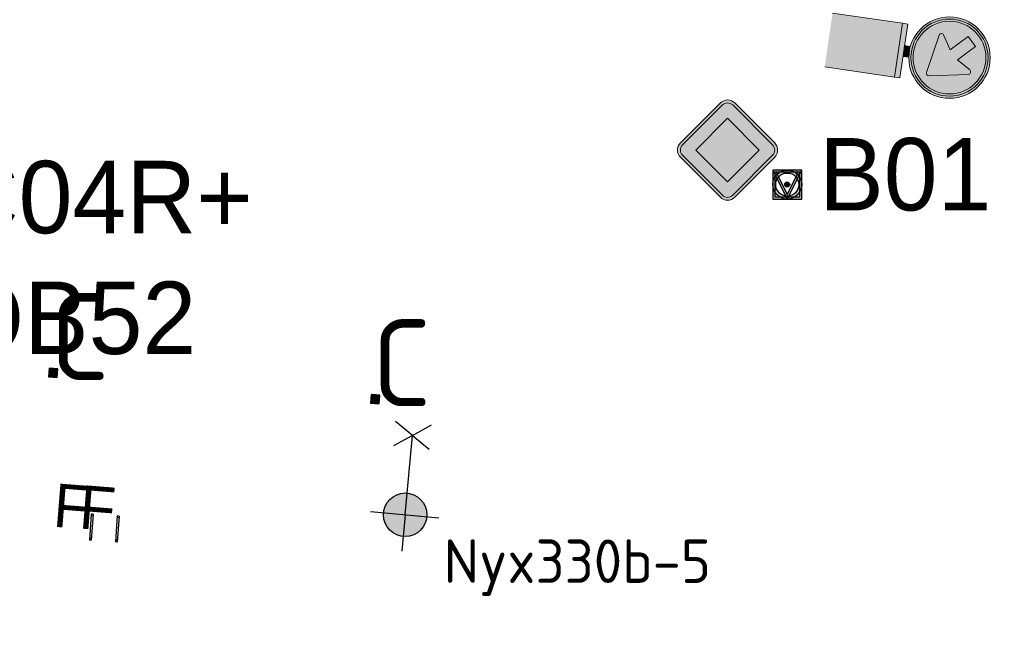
# Model space of a CAD drawing. Header units: metres. Extents: x 167358 to 169466, y 462430 to 462985.
# Tile 12 of 29: x 167527 to 167561, y 462774 to 462795. Entities that reach past the tile are written whole.
import ezdxf
from ezdxf.enums import TextEntityAlignment as Align

# ---------------------------------------------------------------- set-up
doc = ezdxf.new("R2018")
doc.units = ezdxf.units.M
doc.header["$LTSCALE"] = 0.2
for name, color, linetype, lineweight in [('N-WE-IE-MEUBILAIR_WEGMEUBILAIR-S', 162, 'Continuous', 25), ('N-WE-IE-MEUBILAIR_WEGMEUBILAIR_CONTAINER-S', 162, 'Continuous', 25), ('N-WE-IE-MEUBILAIR_WEGMEUBILAIR_LICHTMAST-S', 24, 'Continuous', 25), ('N-WE-IE-MEUBILAIR_WEGMEUBILAIR_VERKEERSBORD-S', 92, 'Continuous', 25), ('N-WE-IE-TERREINAFSCHEIDING_KUNSTMATIG_STAAFMATHEKWERK-t18', 215, 'IE-TERREINAFSCHEIDING-KUNSTMATIG-OPEN', 35), ('N-WE-VW-VERKEERSTEKEN_BORD_D-S', 7, 'Continuous', 25)]:
    doc.layers.add(name, color=color, linetype=linetype, lineweight=lineweight)
doc.layers.add('X_uitv', color=7, linetype='Continuous')
doc.styles.add('NLCS-ISO', font='NLCS-ISO.ttf')
doc.styles.add('ZURICH', font='ZURCHN.TTF')
doc.linetypes.add('IE-TERREINAFSCHEIDING-KUNSTMATIG-OPEN', pattern='A,7,-1.5,[67,NLCS.SHX,S=0.75,R=0,X=0,Y=0],-1.5', length=10)
picture_1 = doc.add_image_def('image1.png', size_in_pixel=(1080, 776))

# ---------------------------------------------------------------- blocks, each defined once
blk = doc.blocks.new('N-SIE-WEG_VERKEERSBORD_PAAL-SO')
h = blk.add_hatch(color=256)
h.dxf.hatch_style = 1
h.paths.add_polyline_path([(-1, 0, 1), (1, 0, 1)])
h.paths.add_polyline_path([(0.796, 0, -1), (-0.796, 0, -1)], flags=16)
h = blk.add_hatch(color=256)
h.dxf.hatch_style = 1
h.paths.add_polyline_path([(0, 1), (-1, 1), (-0.8, 0.6, -0.037994), (-0.7, 0.714), (-0.773, 0.86), (-0.511, 0.86, -0.134934)])
h = blk.add_hatch(color=256)
h.dxf.hatch_style = 1
h.paths.add_polyline_path([(-0.86, 0.719), (-1, 1), (-1, 0, -0.134934), (-0.86, 0.511)])
h = blk.add_hatch(color=256)
h.dxf.hatch_style = 1
h.paths.add_polyline_path([(1, 1), (0, 1, -0.134934), (0.511, 0.86), (0.773, 0.86), (0.7, 0.714, -0.037994), (0.8, 0.6)])
h = blk.add_hatch(color=256)
h.dxf.hatch_style = 1
h.paths.add_polyline_path([(1, 1), (0.86, 0.719), (0.86, 0.511, -0.134934), (1, 0)])
h = blk.add_hatch(color=256)
h.dxf.hatch_style = 1
h.paths.add_polyline_path([(-0.511, -0.86), (-0.86, -0.86), (-0.86, -0.511, -0.134934), (-1, 0), (-1, -1), (0, -1, -0.134934)])
h = blk.add_hatch(color=256)
h.dxf.hatch_style = 1
h.paths.add_polyline_path([(-0.603, 0.52, 0.050318), (-0.694, 0.389), (-0.106, -0.789, 0.066661), (0.106, -0.789), (0.694, 0.389, 0.050318), (0.603, 0.52), (0, -0.686)])
h = blk.add_hatch(color=256)
h.dxf.hatch_style = 1
h.paths.add_polyline_path([(0.171, 0, 1), (-0.171, 0, 1)])
h = blk.add_hatch(color=256)
h.dxf.hatch_style = 1
h.paths.add_polyline_path([(1, 0, -0.134934), (0.86, -0.511), (0.86, -0.86), (0.511, -0.86, -0.134934), (0, -1), (1, -1)])
for points in [[(-1, -1), (1, -1), (1, 1), (-1, 1)], [(-0.86, -0.86), (0.86, -0.86), (0.86, 0.86), (-0.86, 0.86)]]:
    blk.add_lwpolyline(points, close=True)
at = {"flags": 128}
for points in [[(-1, 1), (0, -1), (1, 1)], [(-0.773, 0.86), (0, -0.686), (0.773, 0.86)]]:
    blk.add_lwpolyline(points, close=True, dxfattribs=at)
for radius in [1, 0.796, 0.171]:
    blk.add_circle((0, 0), radius)
at = {"lineweight": 30, "flags": 104}
blk.add_attdef('bordgegevens', text='', height=3, dxfattribs=at).set_placement((2.209, 3.21), align=Align.TOP_LEFT)
at = {"style": 'NLCS-ISO', "flags": 9}
for tag, p in [('PAAL', (2.209, -4.133)), ('LOCATIE', (2.209, -8.3))]:
    blk.add_attdef(tag, p, '', height=3, dxfattribs=at)
blk = doc.blocks.new('N-SIE-WEG_LICHTMAST_1UITHOUDER-SO')
h = blk.add_hatch(color=256)
edge = h.paths.add_edge_path()
edge.add_arc((0, 0), 1.5, 0, 360)
for p, q in [((0, -2.42), (0, 2.33)), ((-5.5, 0), (-6.339, 1.244)), ((-5.5, 0), (-4.661, 1.244)), ((-5.5, 0), (-6.339, -1.244)), ((-1.5, 0), (-5.5, 0)), ((-5.5, 0), (-4.661, -1.244)), ((0, 0), (-1.495, 0)), ((0, 0), (2.515, 0))]:
    blk.add_line(p, q)
blk.add_circle((0, 0), 1.5)
at = {"style": 'ZURICH'}
blk.add_attdef('TYPE', text='', height=3, dxfattribs=at).set_placement((6.914, 5.256), align=Align.BOTTOM_CENTER)
blk = doc.blocks.new('SIE-WEG_CONTAINER_TEGEL')
at = {"flags": 128}
blk.add_lwpolyline([(-0.15, -0.15), (0.15, -0.15), (0.15, 0.15), (-0.15, 0.15)], close=True, dxfattribs=at)
blk.add_solid([(-0.15, 0.15), (-0.15, -0.15), (0.15, 0.15), (0.15, -0.15)])
at = {"style": 'NLCS-ISO'}
blk.add_text('C', height=0.2, dxfattribs=at).set_placement((0, 0), align=Align.MIDDLE_CENTER)
blk.add_attdef('TEGEL', (0.089, 0.257), '', height=3, dxfattribs=at)
blk = doc.blocks.new('N-SVW-VERKEERSTEKEN_BORD_D02RBB22-SO')
at = {"true_color": 0x007dc8}
h = blk.add_hatch(color=152, dxfattribs=at)
h.dxf.hatch_style = 1
h.paths.add_polyline_path([(2.518, 3.679), (2.66, 3.727, 0.577878), (-2.125, 4.655), (-2.012, 4.557, -0.577878)])
at = {"true_color": 0xffffff}
h = blk.add_hatch(color=7, dxfattribs=at)
h.dxf.hatch_style = 1
h.paths.add_polyline_path([(-2.012, 4.557), (-1.898, 4.458, -0.577878), (2.376, 3.63), (2.518, 3.679, 0.577878)])
at = {"true_color": 0x007dc8}
h = blk.add_hatch(color=152, dxfattribs=at)
h.dxf.hatch_style = 1
h.paths.add_polyline_path([(-1.632, 3.868), (-1.025, 4.475), (0, 3.448), (0.001, 5.325, 0.414322), (-2.512, 2.812, 0.414105), (-0.001, 0.3), (0, 1.619), (-1.423, 1.877, -0.656866), (-1.494, 2.182), (-0.54, 2.776)])
h = blk.add_hatch(color=152, dxfattribs=at)
h.dxf.hatch_style = 1
h.paths.add_polyline_path([(0.001, 5.325), (0, 3.448), (0.067, 3.381), (0.646, 4.315, -0.66261), (0.964, 4.266), (1.451, 1.592, -0.52003), (1.253, 1.391), (0, 1.619), (-0.001, 0.3, 0.414322), (2.513, 2.812, 0.414105)])
h = blk.add_hatch(color=152, dxfattribs=at)
h.dxf.hatch_style = 1
h.paths.add_polyline_path([(-2.012, 4.557), (-2.125, 4.655, 0.180494), (-2.812, 2.812, 0.414214), (0, 0), (0, 0.15, -0.414214), (-2.662, 2.812, -0.180494)])
at = {"true_color": 0xffffff}
h = blk.add_hatch(color=7, dxfattribs=at)
h.dxf.hatch_style = 1
h.paths.add_polyline_path([(-2.512, 2.812, -0.180494), (-1.898, 4.458), (-2.012, 4.557, 0.180494), (-2.662, 2.812, 0.414214), (0, 0.15), (0, 0.3, -0.414214)])
h = blk.add_hatch(color=7, dxfattribs=at)
h.dxf.hatch_style = 1
h.paths.add_polyline_path([(0, 3.448), (-1.025, 4.475), (-1.632, 3.868), (-0.54, 2.776), (-1.494, 2.182, 0.656866), (-1.423, 1.877), (0, 1.619)])
h = blk.add_hatch(color=7, dxfattribs=at)
h.dxf.hatch_style = 1
h.paths.add_polyline_path([(0.964, 4.266, 0.66261), (0.646, 4.315), (0.067, 3.381), (0, 3.448), (0, 1.619), (1.253, 1.391, 0.52003), (1.451, 1.592)])
at = {"true_color": 0x007dc8}
h = blk.add_hatch(color=152, dxfattribs=at)
h.dxf.hatch_style = 1
h.paths.add_polyline_path([(2.812, 2.812, 0.083022), (2.66, 3.727), (2.518, 3.679, -0.083022), (2.663, 2.812, -0.414214), (0, 0.15), (0, 0, 0.414214)])
at = {"true_color": 0xffffff}
h = blk.add_hatch(color=7, dxfattribs=at)
h.dxf.hatch_style = 1
h.paths.add_polyline_path([(2.518, 3.679), (2.376, 3.63, -0.083022), (2.513, 2.812, -0.414214), (0, 0.3), (0, 0.15, 0.414214), (2.663, 2.812, 0.083022)])
at = {"true_color": 0xafafaf}
h = blk.add_hatch(color=253, dxfattribs=at)
h.dxf.hatch_style = 1
h.paths.add_polyline_path([(0.375, 0), (-0.375, 0), (-0.375, -0.375), (0.375, -0.375)])
at = {"true_color": 0x0a0a0a}
h = blk.add_hatch(color=28, dxfattribs=at)
h.dxf.hatch_style = 1
h.paths.add_polyline_path([(1.875, -0.375), (-1.875, -0.375), (-1.875, -0.75), (1.875, -0.75)])
at = {"true_color": 0xffe100}
h = blk.add_hatch(color=2, dxfattribs=at)
h.dxf.hatch_style = 1
h.paths.add_polyline_path([(1.875, -0.75), (-1.875, -0.75), (-1.875, -5.625), (1.875, -5.625)])
at = {"color": 7, "lineweight": 0, "true_color": 0xffffff}
blk.add_lwpolyline([(-1.025, 4.475), (0.067, 3.381), (0.646, 4.315, -0.66261), (0.964, 4.266), (1.451, 1.592, -0.527936), (1.248, 1.392), (-1.423, 1.877, -0.656866), (-1.494, 2.182), (-0.54, 2.776), (-1.632, 3.868)], format="xyb", close=True, dxfattribs=at)
at = {"color": 253, "lineweight": 0, "true_color": 0xafafaf}
blk.add_lwpolyline([(-0.375, -0.375), (0.375, -0.375), (0.375, 0), (-0.375, 0)], close=True, dxfattribs=at)
at = {"color": 28, "lineweight": 0, "true_color": 0x0a0a0a}
blk.add_lwpolyline([(-1.875, -0.75), (1.875, -0.75), (1.875, -0.375), (-1.875, -0.375)], close=True, dxfattribs=at)
at = {"color": 253, "lineweight": 0, "true_color": 0xafafaf}
blk.add_lwpolyline([(1.875, -5.625), (1.875, -0.75), (-1.875, -0.75), (-1.875, -5.625)], dxfattribs=at)
at = {"color": 152, "lineweight": 0, "true_color": 0x007dc8}
blk.add_circle((0, 2.812), 2.812, dxfattribs=at)
at = {"color": 7, "lineweight": 0, "true_color": 0xffffff}
for radius in [2.663, 2.513]:
    blk.add_circle((0, 2.812), radius, dxfattribs=at)
blk = doc.blocks.new('SIE-WEG_FIETSNIET 900 Grijsen Square')
for p, q in [((0.669, 0.603), (-0.019, 0.023)), ((0.708, 0.557), (0.019, -0.023)), ((0.623, 0.564), (0.662, 0.518)), ((0.669, 0.603), (0.708, 0.557)), ((-0.019, 0.023), (0.019, -0.023)), ((0.027, 0.062), (0.065, 0.016))]:
    blk.add_line(p, q)
at = {"style": 'ZURICH', "text_generation_flag": 2}
blk.add_text('F', height=1.5, rotation=310.8509, dxfattribs=at).set_placement((1.16, -0.784))
blk = doc.blocks.new('N-SVW-VERKEERSTEKEN_BORD_B01-SO')
at = {"true_color": 0x191919}
h = blk.add_hatch(color=250, dxfattribs=at)
h.dxf.hatch_style = 1
h.paths.add_polyline_path([(-0.354, 3.114, -0.414214), (0.354, 3.114), (3.114, 0.354, -0.198912), (3.26, 0), (3.46, 0, 0.198912), (3.255, 0.495), (0.495, 3.255, 0.414214), (-0.495, 3.255), (-3.255, 0.495, 0.198912), (-3.46, 0), (-3.26, 0, -0.198912), (-3.114, 0.354)])
at = {"true_color": 0xffffff}
h = blk.add_hatch(color=7, dxfattribs=at)
h.dxf.hatch_style = 1
h.paths.add_polyline_path([(0, 2.194), (2.194, 0), (3.26, 0, 0.198912), (3.114, 0.354), (0.354, 3.114, 0.414214), (-0.354, 3.114), (-3.114, 0.354, 0.198912), (-3.26, 0), (-2.194, 0)])
at = {"true_color": 0xffe100}
h = blk.add_hatch(color=2, dxfattribs=at)
h.dxf.hatch_style = 1
h.paths.add_polyline_path([(2.194, 0), (0, 2.194), (-2.194, 0), (0, -2.194)])
at = {"true_color": 0x191919}
h = blk.add_hatch(color=250, dxfattribs=at)
h.dxf.hatch_style = 1
h.paths.add_polyline_path([(-3.114, -0.354, -0.198912), (-3.26, 0), (-3.46, 0, 0.198912), (-3.255, -0.495), (-0.495, -3.255, 0.414214), (0.495, -3.255), (3.255, -0.495, 0.198912), (3.46, 0), (3.26, 0, -0.198912), (3.114, -0.354), (0.354, -3.114, -0.414214), (-0.354, -3.114)])
at = {"true_color": 0xffffff}
h = blk.add_hatch(color=7, dxfattribs=at)
h.dxf.hatch_style = 1
h.paths.add_polyline_path([(-2.194, 0), (-3.26, 0, 0.198912), (-3.114, -0.354), (-0.354, -3.114, 0.414214), (0.354, -3.114), (3.114, -0.354, 0.198912), (3.26, 0), (2.194, 0), (0, -2.194)])
at = {"color": 250, "lineweight": 0, "true_color": 0x191919}
for points in [[(0.495, -3.255), (3.255, -0.495, 0.414214), (3.255, 0.495), (0.495, 3.255, 0.414214), (-0.495, 3.255), (-3.255, 0.495, 0.414214), (-3.255, -0.495), (-0.495, -3.255, 0.414214)], [(0.354, -3.114), (3.114, -0.354, 0.414214), (3.114, 0.354), (0.354, 3.114, 0.414214), (-0.354, 3.114), (-3.114, 0.354, 0.414214), (-3.114, -0.354), (-0.354, -3.114, 0.414214)]]:
    blk.add_lwpolyline(points, format="xyb", close=True, dxfattribs=at)
at = {"color": 2, "lineweight": 0, "true_color": 0xffe100}
blk.add_lwpolyline([(0, -2.194), (2.194, 0), (0, 2.194), (-2.194, 0)], close=True, dxfattribs=at)

msp = doc.modelspace()

# ---------------------------------------------------------------- block references
at = {"layer": 'N-WE-IE-MEUBILAIR_WEGMEUBILAIR-S', "xscale": -1, "rotation": 306.3025252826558}
for p in [(167529.279, 462776.827), (167530.177, 462776.767)]:
    msp.add_blockref('SIE-WEG_FIETSNIET 900 Grijsen Square', p, dxfattribs=at)
at = {"layer": 'N-WE-IE-MEUBILAIR_WEGMEUBILAIR_CONTAINER-S'}
ref = msp.add_blockref('SIE-WEG_CONTAINER_TEGEL', (167527.991, 462782.602), dxfattribs=dict(at, rotation=175.6910024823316))
ref.add_attrib('TEGEL', 'C', (167527.882, 462782.353), dxfattribs={"layer": '0', "height": 3, "style": 'NLCS-ISO'})
ref = msp.add_blockref('SIE-WEG_CONTAINER_TEGEL', (167527.991, 462782.602), dxfattribs=dict(at, rotation=175.6910024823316))
ref.add_attrib('TEGEL', 'C', (167527.882, 462782.353), dxfattribs={"layer": '0', "height": 3, "style": 'NLCS-ISO'})
ref = msp.add_blockref('SIE-WEG_CONTAINER_TEGEL', (167539.114, 462781.698), dxfattribs=dict(at, rotation=174.8791147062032))
ref.add_attrib('TEGEL', 'C', (167539.002, 462781.45), dxfattribs={"layer": '0', "height": 3, "style": 'NLCS-ISO'})
ref = msp.add_blockref('SIE-WEG_CONTAINER_TEGEL', (167539.114, 462781.698), dxfattribs=dict(at, rotation=174.8791147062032))
ref.add_attrib('TEGEL', 'C', (167539.002, 462781.45), dxfattribs={"layer": '0', "height": 3, "style": 'NLCS-ISO'})
at = {"layer": 'N-WE-IE-MEUBILAIR_WEGMEUBILAIR_LICHTMAST-S'}
ref = msp.add_blockref('N-SIE-WEG_LICHTMAST_1UITHOUDER-SO', (167540.153, 462777.708), dxfattribs=dict(at, xscale=0.5, yscale=0.5, zscale=0.5, rotation=264.8234593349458))
ref.add_attrib('TYPE', 'Nyx330b-5', dxfattribs={"layer": '0', "height": 1.5, "style": 'NLCS-ISO'}).set_placement((167546.096, 462774.903), align=Align.BOTTOM_CENTER)
at = {"layer": 'N-WE-IE-MEUBILAIR_WEGMEUBILAIR_VERKEERSBORD-S', "ltscale": 0.2}
ref = msp.add_blockref('N-SIE-WEG_VERKEERSBORD_PAAL-SO', (167553.349, 462789.104), dxfattribs=dict(at, xscale=0.5, yscale=0.5, zscale=0.5))
lines = msp.add_mtext('B01', dxfattribs={"layer": '0', "insert": (167554.453, 462790.709), "char_height": 2.5, "attachment_point": 1})
ref.add_attrib('bordgegevens', '', (167554.453, 462790.709), dxfattribs={"flags": 104}).embed_mtext(lines)
at = {"layer": 'N-WE-IE-MEUBILAIR_WEGMEUBILAIR_VERKEERSBORD-S'}
ref = msp.add_blockref('N-SIE-WEG_VERKEERSBORD_PAAL-SO', (167523.282, 462788.316), dxfattribs=dict(at, xscale=0.5, yscale=0.5, zscale=0.5))
lines = msp.add_mtext('C04R+\\POB52', dxfattribs={"layer": '0', "insert": (167524.386, 462789.922), "char_height": 2.5, "attachment_point": 1})
ref.add_attrib('bordgegevens', '', (167524.386, 462789.922), dxfattribs={"flags": 104}).embed_mtext(lines)
at = {"layer": 'N-WE-IE-TERREINAFSCHEIDING_KUNSTMATIG_STAAFMATHEKWERK-t18', "xscale": 0.5, "yscale": 0.5, "zscale": 0.5}
msp.add_blockref('N-SVW-VERKEERSTEKEN_BORD_B01-SO', (167551.287, 462790.292), dxfattribs=at)
at = {"layer": 'N-WE-VW-VERKEERSTEKEN_BORD_D-S', "ltscale": 0.2, "xscale": 0.5, "yscale": 0.5, "zscale": 0.5, "rotation": 261.7646053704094}
msp.add_blockref('N-SVW-VERKEERSTEKEN_BORD_D02RBB22-SO', (167557.562, 462793.687), dxfattribs=at)

# ---------------------------------------------------------------- pictures from other files: only their frames are drawn
at = {"layer": 'X_uitv'}
image = msp.add_image(picture_1, insert=(167358.172, 462528.036), size_in_units=(577.77, 415.139), rotation=0.008189, dxfattribs=at)
image.dxf.flags = 7

doc.saveas('drawing.dxf')
